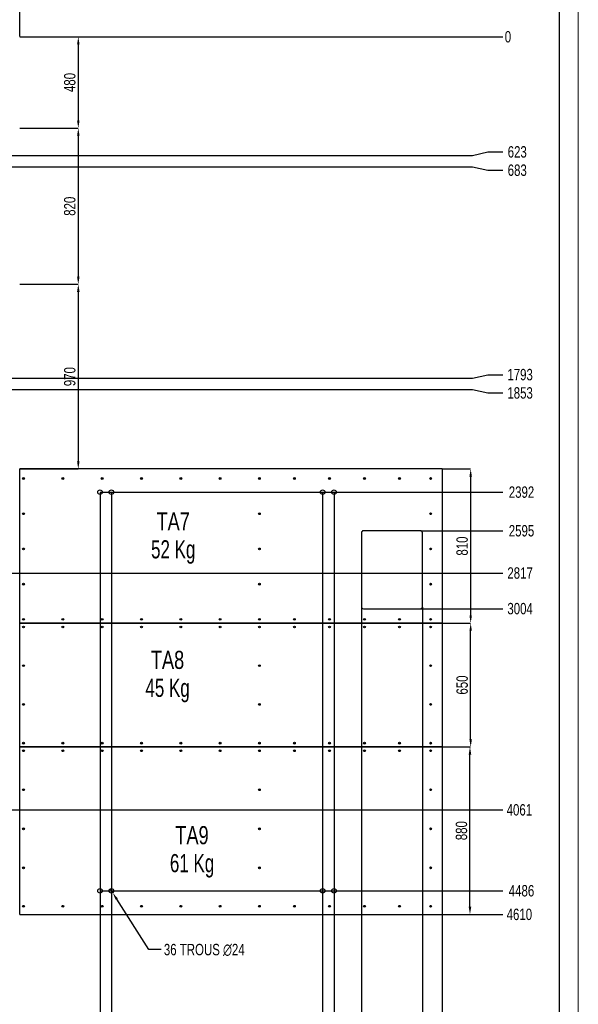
# Model space of a CAD drawing. Header units: millimetres. Extents: x 0 to 841, y 0 to 594.
# Tile 14 of 15: x 694 to 841, y 135 to 393. Entities that reach past the tile are written whole.
import ezdxf

# ---------------------------------------------------------------- set-up
doc = ezdxf.new("R2010")
doc.units = ezdxf.units.MM
doc.header["$PDSIZE"] = -1
doc.layers.add('COTES', color=1, linetype='Continuous')
doc.layers.add('NOTES', color=6, linetype='Continuous')
doc.layers.add('TRAIT-FORT', color=4, linetype='Continuous', lineweight=25)
doc.styles.add('SLDTEXTSTYLE0', font='TXT', dxfattribs={"width": 0.75})
doc.styles.add('SLDTEXTSTYLE3', font='TXT', dxfattribs={"width": 0.7})
doc.dimstyles.new('SLDDIMSTYLE0', dxfattribs={"dimtxt": 3, "dimasz": 0.333333, "dimexe": 0, "dimexo": 0.0625, "dimgap": 0.75, "dimtad": 0, "dimtih": 1, "dimtoh": 1, "dimdec": 0, "dimlfac": 20, "dimrnd": 1e-09, "dimdsep": 46, "dimtxsty": 'SLDTEXTSTYLE0', "dimblk1": 'ORIGIN', "dimblk2": 'ORIGIN', "dimsah": 1, "dimcen": 0.09, "dimadec": 0, "dimazin": 2, "dimtfac": 1, "dimtdec": 0, "dimtofl": 0, "dimtmove": 0, "dimatfit": 3, "dimldrblk": 'ORIGIN', "dimfxl": 1, "dimfrac": 2, "dimtolj": 1, "dimtzin": 12, "dimarcsym": 0})
doc.dimstyles.new('SLDDIMSTYLE1', dxfattribs={"dimtxt": 3, "dimasz": 2, "dimexe": 0, "dimexo": 0.0625, "dimgap": 0.75, "dimtad": 0, "dimtih": 1, "dimtoh": 1, "dimdec": 0, "dimlfac": 20, "dimrnd": 1e-09, "dimzin": 12, "dimdsep": 46, "dimtxsty": 'SLDTEXTSTYLE0', "dimsah": 1, "dimcen": 0.09, "dimadec": 0, "dimazin": 3, "dimtfac": 1, "dimtdec": 0, "dimtofl": 0, "dimtmove": 0, "dimatfit": 3, "dimfxl": 1, "dimfrac": 2, "dimtolj": 1, "dimtzin": 12, "dimarcsym": 0})
doc.dimstyles.new('SLDDIMSTYLE2', dxfattribs={"dimtxt": 3, "dimasz": 2, "dimexe": 0, "dimexo": 0.0625, "dimgap": 0.75, "dimtad": 1, "dimdec": 0, "dimlfac": 20, "dimrnd": 1e-09, "dimzin": 12, "dimdsep": 46, "dimtxsty": 'SLDTEXTSTYLE0', "dimsah": 1, "dimcen": 0.09, "dimadec": 0, "dimazin": 3, "dimtfac": 1, "dimtdec": 0, "dimtofl": 0, "dimtmove": 0, "dimatfit": 3, "dimfxl": 1, "dimfrac": 2, "dimtolj": 1, "dimtzin": 12, "dimarcsym": 0})
doc.dimstyles.new('SLDDIMSTYLE3', dxfattribs={"dimtxt": 3, "dimasz": 2, "dimexe": 0, "dimexo": 0.0625, "dimgap": 0.75, "dimtad": 0, "dimtih": 1, "dimtoh": 1, "dimdec": 0, "dimlfac": 20, "dimrnd": 1e-09, "dimzin": 12, "dimdsep": 46, "dimtxsty": 'SLDTEXTSTYLE0', "dimblk1": 'NONE', "dimsah": 1, "dimcen": 0, "dimadec": 0, "dimazin": 3, "dimtfac": 1, "dimtdec": 0, "dimtmove": 0, "dimatfit": 3, "dimldrblk": 'NONE', "dimfxl": 1, "dimfrac": 2, "dimtolj": 1, "dimtzin": 12, "dimarcsym": 0})

# ---------------------------------------------------------------- blocks, each defined once
blk = doc.blocks.new('_D_17')
at = {"layer": 'COTES', "color": 0, "lineweight": -2, "transparency": 16777216}
blk.add_line((694.26, 388.98), (821.2, 388.98), dxfattribs=at)
at = {"layer": 'Defpoints', "color": 0, "transparency": 16777216}
for p in [(694.2, 388.98), (694.2, 388.98), (821.2, 388.98)]:
    blk.add_point(p, dxfattribs=at)
at = {"layer": 'COTES', "color": 0, "transparency": 16777216, "insert": (822.51, 388.98), "char_height": 3, "attachment_point": 5, "style": 'SLDTEXTSTYLE0'}
blk.add_mtext('\\A1;0', dxfattribs=at)
blk = doc.blocks.new('_Origin')
at = {"color": 0, "linetype": 'ByBlock', "lineweight": -2}
blk.add_line((0, 0), (-1, 0), dxfattribs=at)
blk.add_circle((0, 0), 0.5, dxfattribs=at)
blk = doc.blocks.new('_D_18')
at = {"layer": 'COTES', "color": 0, "lineweight": -2, "transparency": 16777216}
for p, q in [((688.42, 357.83), (813.2, 357.83)), ((813.2, 357.83), (817.2, 358.74)), ((817.2, 358.74), (821.2, 358.74))]:
    blk.add_line(p, q, dxfattribs=at)
at = {"layer": 'Defpoints', "color": 0, "transparency": 16777216}
for p in [(694.2, 388.98), (688.36, 357.83), (821.2, 358.74)]:
    blk.add_point(p, dxfattribs=at)
at = {"layer": 'COTES', "color": 0, "transparency": 16777216, "insert": (824.95, 358.74), "char_height": 3, "attachment_point": 5, "style": 'SLDTEXTSTYLE0'}
blk.add_mtext('\\A1;623', dxfattribs=at)
blk = doc.blocks.new('_D_19')
at = {"layer": 'COTES', "color": 0, "lineweight": -2, "transparency": 16777216}
for p, q in [((688.42, 354.83), (813.2, 354.83)), ((813.2, 354.83), (817.2, 353.93)), ((817.2, 353.93), (821.2, 353.93))]:
    blk.add_line(p, q, dxfattribs=at)
at = {"layer": 'Defpoints', "color": 0, "transparency": 16777216}
for p in [(694.2, 388.98), (688.36, 354.83), (821.2, 353.93)]:
    blk.add_point(p, dxfattribs=at)
at = {"layer": 'COTES', "color": 0, "transparency": 16777216, "insert": (824.95, 353.93), "char_height": 3, "attachment_point": 5, "style": 'SLDTEXTSTYLE0'}
blk.add_mtext('\\A1;683', dxfattribs=at)
blk = doc.blocks.new('_D_20')
at = {"layer": 'COTES', "color": 0, "lineweight": -2, "transparency": 16777216}
for p, q in [((813.2, 299.33), (817.2, 300.24)), ((817.2, 300.24), (821.2, 300.24)), ((688.42, 299.33), (813.2, 299.33))]:
    blk.add_line(p, q, dxfattribs=at)
at = {"layer": 'Defpoints', "color": 0, "transparency": 16777216}
for p in [(694.2, 388.98), (821.2, 300.24), (688.36, 299.33)]:
    blk.add_point(p, dxfattribs=at)
at = {"layer": 'COTES', "color": 0, "transparency": 16777216, "insert": (825.7, 300.24), "char_height": 3, "attachment_point": 5, "style": 'SLDTEXTSTYLE0'}
blk.add_mtext('\\A1;1793', dxfattribs=at)
blk = doc.blocks.new('_D_21')
at = {"layer": 'COTES', "color": 0, "lineweight": -2, "transparency": 16777216}
for p, q in [((688.42, 296.33), (813.2, 296.33)), ((813.2, 296.33), (817.2, 295.43)), ((817.2, 295.43), (821.2, 295.43))]:
    blk.add_line(p, q, dxfattribs=at)
at = {"layer": 'Defpoints', "color": 0, "transparency": 16777216}
for p in [(694.2, 388.98), (688.36, 296.33), (821.2, 295.43)]:
    blk.add_point(p, dxfattribs=at)
at = {"layer": 'COTES', "color": 0, "transparency": 16777216, "insert": (825.7, 295.43), "char_height": 3, "attachment_point": 5, "style": 'SLDTEXTSTYLE0'}
blk.add_mtext('\\A1;1853', dxfattribs=at)
blk = doc.blocks.new('_D_22')
at = {"layer": 'COTES', "color": 0, "lineweight": -2, "transparency": 16777216}
blk.add_line((715.37, 269.38), (821.2, 269.38), dxfattribs=at)
at = {"layer": 'Defpoints', "color": 0, "transparency": 16777216}
for p in [(694.2, 388.98), (715.31, 269.38), (821.2, 269.38)]:
    blk.add_point(p, dxfattribs=at)
at = {"layer": 'COTES', "color": 0, "transparency": 16777216, "insert": (826.07, 269.38), "char_height": 3, "attachment_point": 5, "style": 'SLDTEXTSTYLE0'}
blk.add_mtext('\\A1;2392', dxfattribs=at)
blk = doc.blocks.new('_D_23')
at = {"layer": 'COTES', "color": 0, "lineweight": -2, "transparency": 16777216}
blk.add_line((799.58, 259.23), (821.2, 259.23), dxfattribs=at)
at = {"layer": 'Defpoints', "color": 0, "transparency": 16777216}
for p in [(694.2, 388.98), (799.52, 259.23), (821.2, 259.23)]:
    blk.add_point(p, dxfattribs=at)
at = {"layer": 'COTES', "color": 0, "transparency": 16777216, "insert": (826.07, 259.23), "char_height": 3, "attachment_point": 5, "style": 'SLDTEXTSTYLE0'}
blk.add_mtext('\\A1;2595', dxfattribs=at)
blk = doc.blocks.new('_D_24')
at = {"layer": 'COTES', "color": 0, "lineweight": -2, "transparency": 16777216}
blk.add_line((684.87, 248.13), (821.2, 248.13), dxfattribs=at)
at = {"layer": 'Defpoints', "color": 0, "transparency": 16777216}
for p in [(694.2, 388.98), (684.81, 248.13), (821.2, 248.13)]:
    blk.add_point(p, dxfattribs=at)
at = {"layer": 'COTES', "color": 0, "transparency": 16777216, "insert": (825.7, 248.13), "char_height": 3, "attachment_point": 5, "style": 'SLDTEXTSTYLE0'}
blk.add_mtext('\\A1;2817', dxfattribs=at)
blk = doc.blocks.new('_D_25')
at = {"layer": 'COTES', "color": 0, "lineweight": -2, "transparency": 16777216}
blk.add_line((799.58, 238.78), (821.2, 238.78), dxfattribs=at)
at = {"layer": 'Defpoints', "color": 0, "transparency": 16777216}
for p in [(694.2, 388.98), (799.52, 238.78), (821.2, 238.78)]:
    blk.add_point(p, dxfattribs=at)
at = {"layer": 'COTES', "color": 0, "transparency": 16777216, "insert": (825.7, 238.78), "char_height": 3, "attachment_point": 5, "style": 'SLDTEXTSTYLE0'}
blk.add_mtext('\\A1;3004', dxfattribs=at)
blk = doc.blocks.new('_D_26')
at = {"layer": 'COTES', "color": 0, "lineweight": -2, "transparency": 16777216}
blk.add_line((684.87, 185.93), (821.2, 185.93), dxfattribs=at)
at = {"layer": 'Defpoints', "color": 0, "transparency": 16777216}
for p in [(694.2, 388.98), (684.81, 185.93), (821.2, 185.93)]:
    blk.add_point(p, dxfattribs=at)
at = {"layer": 'COTES', "color": 0, "transparency": 16777216, "insert": (825.51, 185.93), "char_height": 3, "attachment_point": 5, "style": 'SLDTEXTSTYLE0'}
blk.add_mtext('\\A1;4061', dxfattribs=at)
blk = doc.blocks.new('_D_27')
at = {"layer": 'COTES', "color": 0, "lineweight": -2, "transparency": 16777216}
blk.add_line((715.37, 164.68), (821.2, 164.68), dxfattribs=at)
at = {"layer": 'Defpoints', "color": 0, "transparency": 16777216}
for p in [(694.2, 388.98), (715.31, 164.68), (821.2, 164.68)]:
    blk.add_point(p, dxfattribs=at)
at = {"layer": 'COTES', "color": 0, "transparency": 16777216, "insert": (826.07, 164.68), "char_height": 3, "attachment_point": 5, "style": 'SLDTEXTSTYLE0'}
blk.add_mtext('\\A1;4486', dxfattribs=at)
blk = doc.blocks.new('_D_28')
at = {"layer": 'COTES', "color": 0, "lineweight": -2, "transparency": 16777216}
blk.add_line((805.26, 158.48), (821.2, 158.48), dxfattribs=at)
at = {"layer": 'Defpoints', "color": 0, "transparency": 16777216}
for p in [(694.2, 388.98), (805.2, 158.48), (821.2, 158.48)]:
    blk.add_point(p, dxfattribs=at)
at = {"layer": 'COTES', "color": 0, "transparency": 16777216, "insert": (825.51, 158.48), "char_height": 3, "attachment_point": 5, "style": 'SLDTEXTSTYLE0'}
blk.add_mtext('\\A1;4610', dxfattribs=at)
blk = doc.blocks.new('_D_37')
at = {"layer": 'COTES', "color": 0, "lineweight": -2, "transparency": 16777216}
for p, q in [((715.31, 269.32), (715.31, 117.98)), ((715.31, 117.98), (714.4, 113.98)), ((714.4, 113.98), (714.4, 109.98))]:
    blk.add_line(p, q, dxfattribs=at)
at = {"layer": 'Defpoints', "color": 0, "transparency": 16777216}
for p in [(715.31, 269.38), (551.2, 120.98), (714.4, 109.98)]:
    blk.add_point(p, dxfattribs=at)
at = {"layer": 'COTES', "color": 0, "transparency": 16777216, "insert": (714.4, 105.1), "char_height": 3, "attachment_point": 5, "rotation": 90, "style": 'SLDTEXTSTYLE0'}
blk.add_mtext('\\A1;3282', dxfattribs=at)
blk = doc.blocks.new('_D_38')
at = {"layer": 'COTES', "color": 0, "lineweight": -2, "transparency": 16777216}
for p, q in [((718.31, 269.32), (718.31, 117.98)), ((718.31, 117.98), (719.21, 113.98)), ((719.21, 113.98), (719.21, 109.98))]:
    blk.add_line(p, q, dxfattribs=at)
at = {"layer": 'Defpoints', "color": 0, "transparency": 16777216}
for p in [(718.31, 269.38), (551.2, 120.98), (719.21, 109.98)]:
    blk.add_point(p, dxfattribs=at)
at = {"layer": 'COTES', "color": 0, "transparency": 16777216, "insert": (719.21, 105.1), "char_height": 3, "attachment_point": 5, "rotation": 90, "style": 'SLDTEXTSTYLE0'}
blk.add_mtext('\\A1;3342', dxfattribs=at)
blk = doc.blocks.new('_D_39')
at = {"layer": 'COTES', "color": 0, "lineweight": -2, "transparency": 16777216}
for p, q in [((773.81, 269.32), (773.81, 117.98)), ((773.81, 117.98), (772.9, 113.98)), ((772.9, 113.98), (772.9, 109.98))]:
    blk.add_line(p, q, dxfattribs=at)
at = {"layer": 'Defpoints', "color": 0, "transparency": 16777216}
for p in [(773.81, 269.38), (551.2, 120.98), (772.9, 109.98)]:
    blk.add_point(p, dxfattribs=at)
at = {"layer": 'COTES', "color": 0, "transparency": 16777216, "insert": (772.9, 105.1), "char_height": 3, "attachment_point": 5, "rotation": 90, "style": 'SLDTEXTSTYLE0'}
blk.add_mtext('\\A1;4452', dxfattribs=at)
blk = doc.blocks.new('_D_40')
at = {"layer": 'COTES', "color": 0, "lineweight": -2, "transparency": 16777216}
for p, q in [((776.81, 269.32), (776.81, 117.98)), ((776.81, 117.98), (777.71, 113.98)), ((777.71, 113.98), (777.71, 109.98))]:
    blk.add_line(p, q, dxfattribs=at)
at = {"layer": 'Defpoints', "color": 0, "transparency": 16777216}
for p in [(776.81, 269.38), (551.2, 120.98), (777.71, 109.98)]:
    blk.add_point(p, dxfattribs=at)
at = {"layer": 'COTES', "color": 0, "transparency": 16777216, "insert": (777.71, 105.48), "char_height": 3, "attachment_point": 5, "rotation": 90, "style": 'SLDTEXTSTYLE0'}
blk.add_mtext('\\A1;4512', dxfattribs=at)
blk = doc.blocks.new('_D_41')
at = {"layer": 'COTES', "color": 0, "lineweight": -2, "transparency": 16777216}
blk.add_line((784.02, 239.22), (784.02, 109.98), dxfattribs=at)
at = {"layer": 'Defpoints', "color": 0, "transparency": 16777216}
for p in [(784.02, 239.28), (551.2, 120.98), (784.02, 109.98)]:
    blk.add_point(p, dxfattribs=at)
at = {"layer": 'COTES', "color": 0, "transparency": 16777216, "insert": (784.02, 105.1), "char_height": 3, "attachment_point": 5, "rotation": 90, "style": 'SLDTEXTSTYLE0'}
blk.add_mtext('\\A1;4656', dxfattribs=at)
blk = doc.blocks.new('_D_42')
at = {"layer": 'COTES', "color": 0, "lineweight": -2, "transparency": 16777216}
blk.add_line((800.02, 239.22), (800.02, 109.98), dxfattribs=at)
at = {"layer": 'Defpoints', "color": 0, "transparency": 16777216}
for p in [(800.02, 239.28), (551.2, 120.98), (800.02, 109.98)]:
    blk.add_point(p, dxfattribs=at)
at = {"layer": 'COTES', "color": 0, "transparency": 16777216, "insert": (800.02, 105.1), "char_height": 3, "attachment_point": 5, "rotation": 90, "style": 'SLDTEXTSTYLE0'}
blk.add_mtext('\\A1;4976', dxfattribs=at)
blk = doc.blocks.new('_D_43')
at = {"layer": 'COTES', "color": 0, "lineweight": -2, "transparency": 16777216}
blk.add_line((805.2, 158.42), (805.2, 109.98), dxfattribs=at)
at = {"layer": 'Defpoints', "color": 0, "transparency": 16777216}
for p in [(805.2, 158.48), (551.2, 120.98), (805.2, 109.98)]:
    blk.add_point(p, dxfattribs=at)
at = {"layer": 'COTES', "color": 0, "transparency": 16777216, "insert": (805.2, 105.48), "char_height": 3, "attachment_point": 5, "rotation": 90, "style": 'SLDTEXTSTYLE0'}
blk.add_mtext('\\A1;5080', dxfattribs=at)
blk = doc.blocks.new('_D_49')
at = {"layer": 'COTES', "color": 0, "lineweight": -2, "transparency": 16777216}
blk.add_line((694.2, 389.04), (694.2, 416.89), dxfattribs=at)
at = {"layer": 'Defpoints', "color": 0, "transparency": 16777216}
for p in [(694.2, 416.89), (694.2, 388.98), (551.2, 161.48)]:
    blk.add_point(p, dxfattribs=at)
at = {"layer": 'COTES', "color": 0, "transparency": 16777216, "insert": (694.2, 421.58), "char_height": 3, "attachment_point": 5, "rotation": 90, "style": 'SLDTEXTSTYLE0'}
blk.add_mtext('\\A1;2860', dxfattribs=at)
blk = doc.blocks.new('_D_50')
at = {"layer": 'COTES', "color": 0, "lineweight": -2, "transparency": 16777216}
for p, q in [((805.26, 202.47), (812.53, 202.47)), ((812.53, 160.48), (812.53, 200.47)), ((805.26, 158.48), (812.53, 158.48))]:
    blk.add_line(p, q, dxfattribs=at)
at = {"layer": 'COTES', "color": 0, "transparency": 16777216}
for points in [[(812.19, 200.47), (812.86, 200.47), (812.53, 202.47)], [(812.19, 160.48), (812.86, 160.48), (812.53, 158.48)]]:
    blk.add_solid(points, dxfattribs=at)
at = {"layer": 'Defpoints', "color": 0, "transparency": 16777216}
for p in [(805.2, 202.47), (812.53, 202.47), (805.2, 158.48)]:
    blk.add_point(p, dxfattribs=at)
at = {"layer": 'COTES', "color": 0, "transparency": 16777216, "insert": (808.78, 180.48), "char_height": 3, "attachment_point": 2, "rotation": 90, "style": 'SLDTEXTSTYLE0'}
blk.add_mtext('\\A1;880', dxfattribs=at)
blk = doc.blocks.new('_D_52')
at = {"layer": 'COTES', "color": 0, "lineweight": -2, "transparency": 16777216}
for p, q in [((805.26, 234.98), (812.71, 234.98)), ((812.71, 204.47), (812.71, 232.98)), ((805.26, 202.47), (812.71, 202.47))]:
    blk.add_line(p, q, dxfattribs=at)
at = {"layer": 'COTES', "color": 0, "transparency": 16777216}
for points in [[(812.38, 232.98), (813.04, 232.98), (812.71, 234.98)], [(812.38, 204.47), (813.04, 204.47), (812.71, 202.47)]]:
    blk.add_solid(points, dxfattribs=at)
at = {"layer": 'Defpoints', "color": 0, "transparency": 16777216}
for p in [(805.2, 234.98), (812.71, 234.98), (805.2, 202.47)]:
    blk.add_point(p, dxfattribs=at)
at = {"layer": 'COTES', "color": 0, "transparency": 16777216, "insert": (808.96, 218.73), "char_height": 3, "attachment_point": 2, "rotation": 90, "style": 'SLDTEXTSTYLE0'}
blk.add_mtext('\\A1;650', dxfattribs=at)
blk = doc.blocks.new('_D_53')
at = {"layer": 'COTES', "color": 0, "lineweight": -2, "transparency": 16777216}
for p, q in [((805.26, 275.48), (812.71, 275.48)), ((812.71, 273.48), (812.71, 236.98)), ((805.26, 234.98), (812.71, 234.98))]:
    blk.add_line(p, q, dxfattribs=at)
at = {"layer": 'COTES', "color": 0, "transparency": 16777216}
for points in [[(812.38, 273.48), (813.04, 273.48), (812.71, 275.48)], [(812.38, 236.98), (813.04, 236.98), (812.71, 234.98)]]:
    blk.add_solid(points, dxfattribs=at)
at = {"layer": 'Defpoints', "color": 0, "transparency": 16777216}
for p in [(805.2, 275.48), (805.2, 234.98), (812.71, 234.98)]:
    blk.add_point(p, dxfattribs=at)
at = {"layer": 'COTES', "color": 0, "transparency": 16777216, "insert": (808.96, 255.23), "char_height": 3, "attachment_point": 2, "rotation": 90, "style": 'SLDTEXTSTYLE0'}
blk.add_mtext('\\A1;810', dxfattribs=at)
blk = doc.blocks.new('_D_54')
at = {"layer": 'COTES', "color": 0, "lineweight": -2, "transparency": 16777216}
for p, q in [((694.26, 388.98), (709.6, 388.98)), ((709.6, 386.98), (709.6, 366.98)), ((694.26, 364.98), (709.6, 364.98))]:
    blk.add_line(p, q, dxfattribs=at)
at = {"layer": 'COTES', "color": 0, "transparency": 16777216}
for points in [[(709.27, 386.98), (709.94, 386.98), (709.6, 388.98)], [(709.27, 366.98), (709.94, 366.98), (709.6, 364.98)]]:
    blk.add_solid(points, dxfattribs=at)
at = {"layer": 'Defpoints', "color": 0, "transparency": 16777216}
for p in [(694.2, 388.98), (694.2, 364.98), (709.6, 364.98)]:
    blk.add_point(p, dxfattribs=at)
at = {"layer": 'COTES', "color": 0, "transparency": 16777216, "insert": (705.85, 376.98), "char_height": 3, "attachment_point": 2, "rotation": 90, "style": 'SLDTEXTSTYLE0'}
blk.add_mtext('\\A1;480', dxfattribs=at)
blk = doc.blocks.new('_D_55')
at = {"layer": 'COTES', "color": 0, "lineweight": -2, "transparency": 16777216}
for p, q in [((694.26, 364.98), (709.6, 364.98)), ((709.6, 362.98), (709.6, 325.98)), ((694.26, 323.98), (709.6, 323.98))]:
    blk.add_line(p, q, dxfattribs=at)
at = {"layer": 'COTES', "color": 0, "transparency": 16777216}
for points in [[(709.27, 362.98), (709.94, 362.98), (709.6, 364.98)], [(709.27, 325.98), (709.94, 325.98), (709.6, 323.98)]]:
    blk.add_solid(points, dxfattribs=at)
at = {"layer": 'Defpoints', "color": 0, "transparency": 16777216}
for p in [(694.2, 364.98), (694.2, 323.98), (709.6, 323.98)]:
    blk.add_point(p, dxfattribs=at)
at = {"layer": 'COTES', "color": 0, "transparency": 16777216, "insert": (705.85, 344.48), "char_height": 3, "attachment_point": 2, "rotation": 90, "style": 'SLDTEXTSTYLE0'}
blk.add_mtext('\\A1;820', dxfattribs=at)
blk = doc.blocks.new('_D_56')
at = {"layer": 'COTES', "color": 0, "lineweight": -2, "transparency": 16777216}
for p, q in [((694.26, 323.98), (709.6, 323.98)), ((709.6, 321.98), (709.6, 277.48)), ((694.26, 275.48), (709.6, 275.48))]:
    blk.add_line(p, q, dxfattribs=at)
at = {"layer": 'COTES', "color": 0, "transparency": 16777216}
for points in [[(709.27, 321.98), (709.94, 321.98), (709.6, 323.98)], [(709.27, 277.48), (709.94, 277.48), (709.6, 275.48)]]:
    blk.add_solid(points, dxfattribs=at)
at = {"layer": 'Defpoints', "color": 0, "transparency": 16777216}
for p in [(694.2, 323.98), (694.2, 275.48), (709.6, 275.48)]:
    blk.add_point(p, dxfattribs=at)
at = {"layer": 'COTES', "color": 0, "transparency": 16777216, "insert": (705.85, 299.73), "char_height": 3, "attachment_point": 2, "rotation": 90, "style": 'SLDTEXTSTYLE0'}
blk.add_mtext('\\A1;970', dxfattribs=at)
blk = doc.blocks.new('_D_59')
at = {"layer": 'COTES', "color": 0, "lineweight": -2, "transparency": 16777216}
for p, q in [((717.99, 165.19), (718.63, 164.18)), ((728.16, 149.25), (719.71, 162.49)), ((731.34, 149.25), (728.16, 149.25))]:
    blk.add_line(p, q, dxfattribs=at)
at = {"layer": 'COTES', "color": 0, "transparency": 16777216}
blk.add_solid([(719.99, 162.67), (719.43, 162.31), (718.63, 164.18)], dxfattribs=at)
at = {"layer": 'Defpoints', "color": 0, "transparency": 16777216}
for p in [(717.99, 165.19), (718.63, 164.18)]:
    blk.add_point(p, dxfattribs=at)
at = {"layer": 'COTES', "color": 0, "transparency": 16777216, "insert": (732.09, 150.75), "char_height": 3, "attachment_point": 1, "style": 'SLDTEXTSTYLE0'}
blk.add_mtext('\\A1;36 TROUS ∅24', dxfattribs=at)
blk = doc.blocks.new('_None')
blk = doc.blocks.new('SW_NOTE_9')
at = {"layer": 'NOTES', "color": 0, "char_height": 4.762, "attachment_point": 2}
for s, insert, style in [('TA7', (5.43, 6.14), 'SLDTEXTSTYLE0'), ('52 Kg', (5.44, -1.21), 'SLDTEXTSTYLE3')]:
    blk.add_mtext(s, dxfattribs=dict(at, insert=insert, style=style))
blk = doc.blocks.new('SW_NOTE_10')
at = {"layer": 'NOTES', "color": 0, "char_height": 4.762, "attachment_point": 2}
for s, insert, style in [('TA8', (5.43, 6.14), 'SLDTEXTSTYLE0'), ('45 Kg', (5.44, -1.21), 'SLDTEXTSTYLE3')]:
    blk.add_mtext(s, dxfattribs=dict(at, insert=insert, style=style))
blk = doc.blocks.new('SW_NOTE_11')
at = {"layer": 'NOTES', "color": 0, "char_height": 4.762, "attachment_point": 2}
for s, insert, style in [('TA9', (5.43, 6.14), 'SLDTEXTSTYLE0'), ('61 Kg', (5.44, -1.21), 'SLDTEXTSTYLE3')]:
    blk.add_mtext(s, dxfattribs=dict(at, insert=insert, style=style))

msp = doc.modelspace()

# ---------------------------------------------------------------- linework, layer by layer
at = {"lineweight": 18}
for p, q in [((841, 594), (841, 0)), ((836, 589), (836, 5)), ((836.0689, 440.03703), (836.0689, 13.34376))]:
    msp.add_line(p, q, dxfattribs=at)
at = {"layer": 'TRAIT-FORT', "lineweight": 25}
for p, q in [((694.2038, 234.98267), (694.2038, 275.47767)), ((805.1988, 275.47767), (694.2038, 275.47767)), ((805.1988, 275.47767), (805.1988, 234.98267)), ((784.01787, 258.72767), (784.01787, 239.28328)), ((799.51787, 259.22767), (784.51787, 259.22767)), ((800.01787, 239.28328), (800.01787, 258.72767)), ((784.51787, 238.78328), (799.51787, 238.78328)), ((805.1988, 234.98267), (694.2038, 234.98267)), ((694.2038, 202.47767), (694.2038, 234.97767)), ((694.2038, 234.97767), (805.1988, 234.97767)), ((805.1988, 234.97767), (805.1988, 202.47767)), ((805.1988, 202.47767), (694.2038, 202.47767)), ((694.2038, 202.47267), (805.1988, 202.47267)), ((694.2038, 158.47767), (694.2038, 202.47267)), ((805.1988, 202.47267), (805.1988, 158.47767)), ((694.2038, 158.47767), (805.1988, 158.47767))]:
    msp.add_line(p, q, dxfattribs=at)
for centre, radius in [((695.1988, 272.97767), 0.235), ((695.1988, 272.97767), 0.1125), ((705.53214, 272.97767), 0.235), ((705.53214, 272.97767), 0.1125), ((715.86547, 272.97767), 0.235), ((715.86547, 272.97767), 0.1125), ((726.1988, 272.97767), 0.235), ((726.1988, 272.97767), 0.1125), ((736.53214, 272.97767), 0.235), ((736.53214, 272.97767), 0.1125), ((746.86547, 272.97767), 0.235), ((746.86547, 272.97767), 0.1125), ((757.1988, 272.97767), 0.235), ((757.1988, 272.97767), 0.1125), ((766.3988, 272.97767), 0.235), ((766.3988, 272.97767), 0.1125), ((775.5988, 272.97767), 0.235), ((775.5988, 272.97767), 0.1125), ((784.7988, 272.97767), 0.235), ((784.7988, 272.97767), 0.1125), ((793.9988, 272.97767), 0.235), ((793.9988, 272.97767), 0.1125), ((802.1988, 272.97767), 0.235), ((802.1988, 272.97767), 0.1125), ((715.3095, 269.38328), 0.6), ((718.3095, 269.38328), 0.6), ((773.8095, 269.38328), 0.6), ((776.8095, 269.38328), 0.6), ((695.1988, 263.72767), 0.235), ((695.1988, 263.72767), 0.1125), ((757.1988, 263.72767), 0.235), ((757.1988, 263.72767), 0.1125), ((802.1988, 263.72767), 0.235), ((802.1988, 263.72767), 0.1125), ((695.1988, 254.47767), 0.235), ((695.1988, 254.47767), 0.1125), ((757.1988, 254.47767), 0.235), ((757.1988, 254.47767), 0.1125), ((802.1988, 254.47767), 0.235), ((802.1988, 254.47767), 0.1125), ((695.1988, 245.22767), 0.235), ((695.1988, 245.22767), 0.1125), ((757.1988, 245.22767), 0.235), ((757.1988, 245.22767), 0.1125), ((802.1988, 245.22767), 0.235), ((802.1988, 245.22767), 0.1125), ((695.1988, 235.97767), 0.235), ((695.1988, 235.97767), 0.1125), ((705.53214, 235.97767), 0.235), ((705.53214, 235.97767), 0.1125), ((715.86547, 235.97767), 0.235), ((715.86547, 235.97767), 0.1125), ((726.1988, 235.97767), 0.235), ((726.1988, 235.97767), 0.1125), ((736.53214, 235.97767), 0.235), ((736.53214, 235.97767), 0.1125), ((746.86547, 235.97767), 0.235), ((746.86547, 235.97767), 0.1125), ((757.1988, 235.97767), 0.235), ((757.1988, 235.97767), 0.1125), ((766.3988, 235.97767), 0.235), ((766.3988, 235.97767), 0.1125), ((775.5988, 235.97767), 0.235), ((775.5988, 235.97767), 0.1125), ((784.7988, 235.97767), 0.235), ((784.7988, 235.97767), 0.1125), ((793.9988, 235.97767), 0.235), ((793.9988, 235.97767), 0.1125), ((802.1988, 235.97767), 0.235), ((802.1988, 235.97767), 0.1125), ((695.1988, 233.97767), 0.235), ((695.1988, 233.97767), 0.1125), ((705.53214, 233.97767), 0.235), ((705.53214, 233.97767), 0.1125), ((715.86547, 233.97767), 0.235), ((715.86547, 233.97767), 0.1125), ((726.1988, 233.97767), 0.235), ((726.1988, 233.97767), 0.1125), ((736.53214, 233.97767), 0.235), ((736.53214, 233.97767), 0.1125), ((746.86547, 233.97767), 0.235), ((746.86547, 233.97767), 0.1125), ((757.1988, 233.97767), 0.235), ((757.1988, 233.97767), 0.1125), ((766.3988, 233.97767), 0.235), ((766.3988, 233.97767), 0.1125), ((775.5988, 233.97767), 0.235), ((775.5988, 233.97767), 0.1125), ((784.7988, 233.97767), 0.235), ((784.7988, 233.97767), 0.1125), ((793.9988, 233.97767), 0.235), ((793.9988, 233.97767), 0.1125), ((802.1988, 233.97767), 0.235), ((802.1988, 233.97767), 0.1125), ((695.1988, 223.80934), 0.235), ((695.1988, 223.80934), 0.1125), ((757.1988, 223.80934), 0.235), ((757.1988, 223.80934), 0.1125), ((802.1988, 223.80934), 0.235), ((802.1988, 223.80934), 0.1125), ((695.1988, 213.64101), 0.235), ((695.1988, 213.64101), 0.1125), ((757.1988, 213.64101), 0.235), ((757.1988, 213.64101), 0.1125), ((802.1988, 213.64101), 0.235), ((802.1988, 213.64101), 0.1125), ((695.1988, 203.47267), 0.235), ((695.1988, 201.47267), 0.235), ((695.1988, 203.47267), 0.1125), ((705.53214, 203.47267), 0.235), ((705.53214, 201.47267), 0.235), ((705.53214, 203.47267), 0.1125), ((715.86547, 203.47267), 0.235), ((715.86547, 201.47267), 0.235), ((715.86547, 203.47267), 0.1125), ((726.1988, 203.47267), 0.235), ((726.1988, 201.47267), 0.235), ((726.1988, 203.47267), 0.1125), ((736.53214, 203.47267), 0.235), ((736.53214, 201.47267), 0.235), ((736.53214, 203.47267), 0.1125), ((746.86547, 203.47267), 0.235), ((746.86547, 201.47267), 0.235), ((746.86547, 203.47267), 0.1125), ((757.1988, 203.47267), 0.235), ((757.1988, 201.47267), 0.235), ((757.1988, 203.47267), 0.1125), ((766.3988, 203.47267), 0.235), ((766.3988, 201.47267), 0.235), ((766.3988, 203.47267), 0.1125), ((775.5988, 203.47267), 0.235), ((775.5988, 201.47267), 0.235), ((775.5988, 203.47267), 0.1125), ((784.7988, 203.47267), 0.235), ((784.7988, 201.47267), 0.235), ((784.7988, 203.47267), 0.1125), ((793.9988, 203.47267), 0.235), ((793.9988, 201.47267), 0.235), ((793.9988, 203.47267), 0.1125), ((802.1988, 203.47267), 0.235), ((802.1988, 201.47267), 0.235), ((802.1988, 203.47267), 0.1125), ((695.1988, 201.47267), 0.1125), ((705.53214, 201.47267), 0.1125), ((715.86547, 201.47267), 0.1125), ((726.1988, 201.47267), 0.1125), ((736.53214, 201.47267), 0.1125), ((746.86547, 201.47267), 0.1125), ((757.1988, 201.47267), 0.1125), ((766.3988, 201.47267), 0.1125), ((775.5988, 201.47267), 0.1125), ((784.7988, 201.47267), 0.1125), ((793.9988, 201.47267), 0.1125), ((802.1988, 201.47267), 0.1125), ((695.1988, 191.22392), 0.235), ((757.1988, 191.22392), 0.235), ((802.1988, 191.22392), 0.235), ((695.1988, 191.22392), 0.1125), ((757.1988, 191.22392), 0.1125), ((802.1988, 191.22392), 0.1125), ((695.1988, 180.97517), 0.235), ((695.1988, 180.97517), 0.1125), ((757.1988, 180.97517), 0.235), ((757.1988, 180.97517), 0.1125), ((802.1988, 180.97517), 0.235), ((802.1988, 180.97517), 0.1125), ((695.1988, 170.72642), 0.235), ((695.1988, 170.72642), 0.1125), ((757.1988, 170.72642), 0.235), ((757.1988, 170.72642), 0.1125), ((802.1988, 170.72642), 0.235), ((802.1988, 170.72642), 0.1125), ((715.3095, 164.68328), 0.6), ((718.3095, 164.68328), 0.6), ((773.8095, 164.68328), 0.6), ((776.8095, 164.68328), 0.6), ((695.1988, 160.62642), 0.235), ((695.1988, 160.62642), 0.1125), ((705.53214, 160.62642), 0.235), ((705.53214, 160.62642), 0.1125), ((715.86547, 160.62642), 0.235), ((715.86547, 160.62642), 0.1125), ((726.1988, 160.62642), 0.235), ((726.1988, 160.62642), 0.1125), ((736.53214, 160.62642), 0.235), ((736.53214, 160.62642), 0.1125), ((746.86547, 160.62642), 0.235), ((746.86547, 160.62642), 0.1125), ((757.1988, 160.62642), 0.235), ((757.1988, 160.62642), 0.1125), ((766.3988, 160.62642), 0.235), ((766.3988, 160.62642), 0.1125), ((775.5988, 160.62642), 0.235), ((775.5988, 160.62642), 0.1125), ((784.7988, 160.62642), 0.235), ((784.7988, 160.62642), 0.1125), ((793.9988, 160.62642), 0.235), ((793.9988, 160.62642), 0.1125), ((802.1988, 160.62642), 0.235), ((802.1988, 160.62642), 0.1125)]:
    msp.add_circle(centre, radius, dxfattribs=at)
for centre, start, end in [((784.51787, 258.72767), 90, 180), ((799.51787, 258.72767), 0, 90), ((784.51787, 239.28328), 180, 270), ((799.51787, 239.28328), 270, 0)]:
    msp.add_arc(centre, 0.5, start, end, dxfattribs=at)

# ---------------------------------------------------------------- block references
at = {"layer": 'NOTES'}
for name, p in [('SW_NOTE_9', (729.10654, 257.96699)), ('SW_NOTE_10', (727.62178, 221.58372)), ('SW_NOTE_11', (734.05573, 175.53958))]:
    msp.add_blockref(name, p, dxfattribs=at)

# ---------------------------------------------------------------- dimensions: what is measured, and where the dimension line sits
at = {"layer": 'COTES'}
for feature_location, offset, dtype, origin, dimstyle, picture, middle in [((694.1988, 388.97767), (0, 27.91064), 1, (551.1988, 161.47767), 'SLDDIMSTYLE1', '_D_49', (694.1988, 421.57582)), ((694.1988021, 388.977672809), (127, 0), 0, (694.1988021, 388.977672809), 'SLDDIMSTYLE0', '_D_17', (822.5113021, 388.977672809)), ((684.8095, 248.13328), (136.3893, 0), 0, (694.1988, 388.97767), 'SLDDIMSTYLE1', '_D_24', (825.6988, 248.13328)), ((684.8095, 185.93328), (136.3893, 0), 0, (694.1988, 388.97767), 'SLDDIMSTYLE1', '_D_26', (825.5113, 185.93328)), ((688.35786, 357.83175), (132.84094, 0.90506), 0, (694.1988, 388.97767), 'SLDDIMSTYLE1', '_D_18', (824.9488, 358.73681)), ((688.35786, 354.83175), (132.84094, -0.90506), 0, (694.1988, 388.97767), 'SLDDIMSTYLE1', '_D_19', (824.9488, 353.92668)), ((688.35786, 299.33175), (132.84094, 0.90506), 0, (694.1988, 388.97767), 'SLDDIMSTYLE1', '_D_20', (825.6988, 300.23681)), ((688.35786, 296.33175), (132.84094, -0.90506), 0, (694.1988, 388.97767), 'SLDDIMSTYLE1', '_D_21', (825.6988, 295.42668)), ((715.3095, 269.38328), (105.8893, 0), 0, (694.1988, 388.97767), 'SLDDIMSTYLE1', '_D_22', (826.0738, 269.38328)), ((799.51787, 259.22767), (21.68093, 0), 0, (694.1988, 388.97767), 'SLDDIMSTYLE1', '_D_23', (826.0738, 259.22767)), ((799.51787, 238.78328), (21.68093, 0), 0, (694.1988, 388.97767), 'SLDDIMSTYLE1', '_D_25', (825.6988, 238.78328)), ((715.3095, 164.68328), (105.8893, 0), 0, (694.1988, 388.97767), 'SLDDIMSTYLE1', '_D_27', (826.0738, 164.68328)), ((805.1988, 158.47767), (16, 0), 0, (694.1988, 388.97767), 'SLDDIMSTYLE1', '_D_28', (825.5113, 158.47767)), ((715.3095, 269.38328), (-0.90506, -159.40496), 1, (551.1988, 120.97767), 'SLDDIMSTYLE1', '_D_37', (714.40444, 105.10332)), ((718.3095, 269.38328), (0.90506, -159.40496), 1, (551.1988, 120.97767), 'SLDDIMSTYLE1', '_D_38', (719.21456, 105.10332)), ((773.8095, 269.38328), (-0.90506, -159.40496), 1, (551.1988, 120.97767), 'SLDDIMSTYLE1', '_D_39', (772.90444, 105.10332)), ((776.8095, 269.38328), (0.90506, -159.40496), 1, (551.1988, 120.97767), 'SLDDIMSTYLE1', '_D_40', (777.71456, 105.47832)), ((784.01787, 239.28328), (0, -129.30496), 1, (551.1988, 120.97767), 'SLDDIMSTYLE1', '_D_41', (784.01787, 105.10332)), ((800.01787, 239.28328), (0, -129.30496), 1, (551.1988, 120.97767), 'SLDDIMSTYLE1', '_D_42', (800.01787, 105.10332)), ((805.1988, 158.47767), (0, -48.49936), 1, (551.1988, 120.97767), 'SLDDIMSTYLE1', '_D_43', (805.1988, 105.47832))]:
    dim = msp.add_ordinate_dim(feature_location=feature_location, offset=offset, dtype=dtype, origin=origin, dimstyle=dimstyle, dxfattribs=at)
    dim.commit()
    dim.dimension.update_dxf_attribs({"geometry": picture, "text_midpoint": middle})
for base, p1, p2, picture, middle in [((709.60204, 364.97767), (694.1988, 388.97767), (694.1988, 364.97767), '_D_54', (709.60204, 376.97767)), ((709.60204, 323.98267), (694.1988, 364.97767), (694.1988, 323.98267), '_D_55', (709.60204, 344.48017)), ((709.60204, 275.47767), (694.1988, 323.98267), (694.1988, 275.47767), '_D_56', (709.60204, 299.73017)), ((812.70933, 234.98267), (805.1988, 275.47767), (805.1988, 234.98267), '_D_53', (812.70933, 255.23017)), ((812.70933, 234.98267), (805.1988, 202.47267), (805.1988, 234.98267), '_D_52', (812.70933, 218.72767)), ((812.52507, 202.47267), (805.1988, 158.47767), (805.1988, 202.47267), '_D_50', (812.52507, 180.47517))]:
    dim = msp.add_linear_dim(base=base, p1=p1, p2=p2, angle=90, dimstyle='SLDDIMSTYLE2', dxfattribs=at)
    dim.commit()
    dim.dimension.update_dxf_attribs({"geometry": picture, "text_midpoint": middle, "dimtype": 160})
dim = msp.add_diameter_dim_2p(p1=(717.98671, 165.18905), p2=(718.63229, 164.1775), text='36 TROUS <>', dimstyle='SLDDIMSTYLE3', dxfattribs=at)
dim.commit()
dim.dimension.update_dxf_attribs({"geometry": '_D_59', "text_midpoint": (745.21983, 149.24692), "dimtype": 163})

doc.saveas('drawing.dxf')
